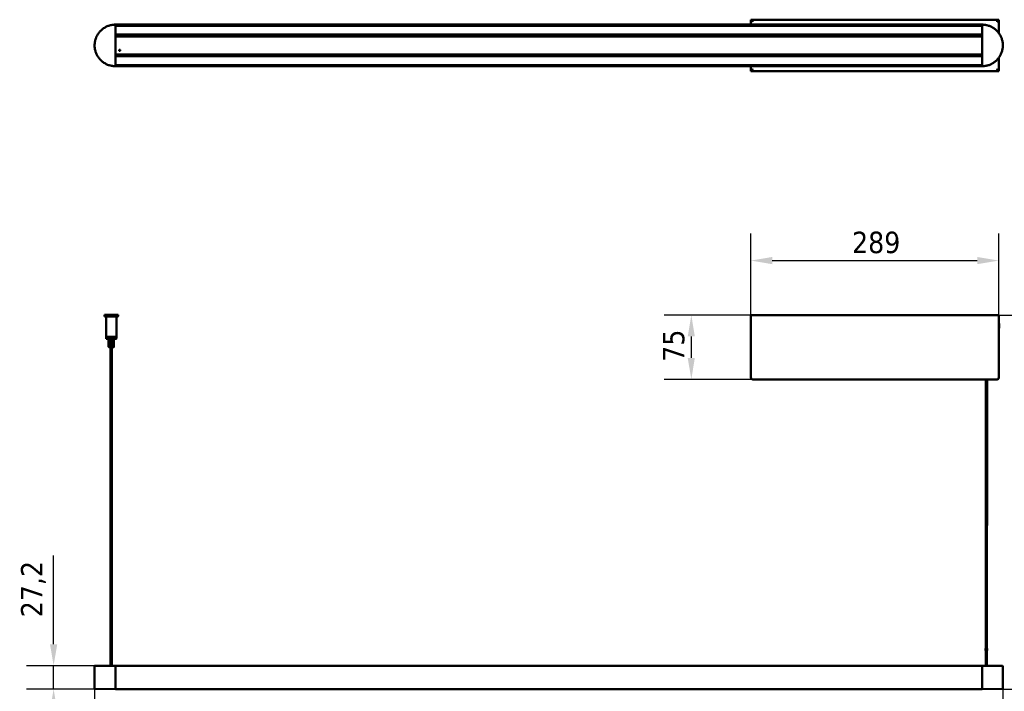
# Model space of a CAD drawing. Header units: millimetres. Extents: x 1483 to 3207, y 869 to 2048.
# Tile 2 of 3: x 1483 to 2631, y 1264 to 2048. Entities that reach past the tile are written whole.
import ezdxf

# ---------------------------------------------------------------- set-up
doc = ezdxf.new("R2010")
doc.units = ezdxf.units.MM
doc.header["$LTSCALE"] = 10
doc.layers.add('Quota (ISO)', color=7, linetype='Continuous', lineweight=25)
doc.layers.add('Visibile (ISO)', color=7, linetype='Continuous', lineweight=50)
doc.styles.add('Testo nota (ISO)', font='tahoma.ttf')
doc.dimstyles.new('PENTA', dxfattribs={"dimscale": 10, "dimtxt": 2.5, "dimasz": 2.5, "dimexe": 3.175, "dimexo": 0, "dimgap": 0.762, "dimtad": 1, "dimrnd": 1e-08, "dimtxsty": 'Testo nota (ISO)', "dimcen": 0.09, "dimdle": 10, "dimclrd": 256, "dimclre": 256, "dimclrt": 256, "dimazin": 2, "dimtfac": 0.8, "dimtmove": 0, "dimatfit": 3, "dimfxl": 1, "dimtolj": 1, "dimlwd": -1, "dimlwe": -1, "dimarcsym": 0})

# ---------------------------------------------------------------- blocks, each defined once
blk = doc.blocks.new('*D6')
at = {"layer": 'Defpoints', "color": 0, "transparency": 16777216}
for p in [(1570.8, 1280.6), (2629.2, 1280.5), (2629.2, 1120)]:
    blk.add_point(p, dxfattribs=at)
at = {"layer": 'Quota (ISO)', "transparency": 16777216}
for p, q in [((1570.8, 1280.6), (1570.8, 1088.2)), ((2629.2, 1280.5), (2629.2, 1088.2)), ((1595.8, 1120), (2604.2, 1120))]:
    blk.add_line(p, q, dxfattribs=at)
for points in [[(1595.8, 1124.2), (1595.8, 1115.8), (1570.8, 1120)], [(2604.2, 1124.2), (2604.2, 1115.8), (2629.2, 1120)]]:
    blk.add_solid(points, dxfattribs=at)
at = {"layer": 'Quota (ISO)', "transparency": 16777216, "insert": (2050.7, 1159.4), "char_height": 25, "attachment_point": 1, "style": 'Testo nota (ISO)'}
blk.add_mtext('\\A1;1058,5', dxfattribs=at)
blk = doc.blocks.new('*D7')
at = {"layer": 'Defpoints', "color": 0, "transparency": 16777216}
for p in [(2624.6, 1703.1), (2605, 1266.9), (2770.1, 1266.9)]:
    blk.add_point(p, dxfattribs=at)
at = {"layer": 'Quota (ISO)', "transparency": 16777216}
for p, q in [((2624.6, 1703.1), (2801.9, 1703.1)), ((2770.2, 1678.1), (2770.1, 1291.9)), ((2605, 1266.9), (2801.9, 1266.9))]:
    blk.add_line(p, q, dxfattribs=at)
for points in [[(2766, 1678.1), (2774.3, 1678.1), (2770.2, 1703.1)], [(2766, 1291.9), (2774.3, 1291.9), (2770.1, 1266.9)]]:
    blk.add_solid(points, dxfattribs=at)
at = {"layer": 'Quota (ISO)', "transparency": 16777216, "insert": (2736.6, 1396.6), "char_height": 25, "attachment_point": 1, "rotation": 89.9929, "style": 'Testo nota (ISO)'}
blk.add_mtext('\\A1; \\fTahoma|b0|i0;\\H24.9000;H MAX 300', dxfattribs=at)
blk = doc.blocks.new('*D10')
at = {"layer": 'Defpoints', "color": 0, "transparency": 16777216}
for p in [(2335.6, 1703.1), (2266.2, 1628.1), (2337.5, 1628.1)]:
    blk.add_point(p, dxfattribs=at)
at = {"layer": 'Quota (ISO)', "transparency": 16777216}
for p, q in [((2335.6, 1703.1), (2234.4, 1703.1)), ((2266.2, 1678.1), (2266.2, 1653.1)), ((2337.5, 1628.1), (2234.4, 1628.1))]:
    blk.add_line(p, q, dxfattribs=at)
for points in [[(2262, 1678.1), (2270.3, 1678.1), (2266.2, 1703.1)], [(2262, 1653.1), (2270.3, 1653.1), (2266.2, 1628.1)]]:
    blk.add_solid(points, dxfattribs=at)
at = {"layer": 'Quota (ISO)', "transparency": 16777216, "insert": (2233, 1648.6), "char_height": 25, "attachment_point": 1, "rotation": 89.9929, "style": 'Testo nota (ISO)'}
blk.add_mtext('\\A1;75', dxfattribs=at)
blk = doc.blocks.new('*D11')
at = {"layer": 'Defpoints', "color": 0, "transparency": 16777216}
for p in [(2624.5, 1766.6), (2335.5, 1666.6), (2624.5, 1666.6)]:
    blk.add_point(p, dxfattribs=at)
at = {"layer": 'Quota (ISO)', "transparency": 16777216}
for p, q in [((2335.5, 1666.6), (2335.5, 1798.3)), ((2624.5, 1666.6), (2624.5, 1798.3)), ((2360.5, 1766.6), (2599.5, 1766.6))]:
    blk.add_line(p, q, dxfattribs=at)
for points in [[(2360.5, 1770.8), (2360.5, 1762.4), (2335.5, 1766.6)], [(2599.5, 1770.8), (2599.5, 1762.4), (2624.5, 1766.6)]]:
    blk.add_solid(points, dxfattribs=at)
at = {"layer": 'Quota (ISO)', "transparency": 16777216, "insert": (2453.5, 1800.3), "char_height": 25, "attachment_point": 1, "style": 'Testo nota (ISO)'}
blk.add_mtext('\\A1;289', dxfattribs=at)
blk = doc.blocks.new('*D12')
at = {"layer": 'Defpoints', "color": 0, "transparency": 16777216}
for p in [(1595, 1294.2), (1523, 1267), (1595, 1267)]:
    blk.add_point(p, dxfattribs=at)
at = {"layer": 'Quota (ISO)', "transparency": 16777216}
for p, q in [((1523, 1319.2), (1523, 1422.8)), ((1595, 1294.2), (1491.3, 1294.2)), ((1523, 1267), (1523, 1294.2)), ((1595, 1267), (1491.3, 1267)), ((1523, 1242), (1523, 1217))]:
    blk.add_line(p, q, dxfattribs=at)
for points in [[(1518.8, 1319.2), (1527.2, 1319.2), (1523, 1294.2)], [(1518.8, 1242), (1527.2, 1242), (1523, 1267)]]:
    blk.add_solid(points, dxfattribs=at)
at = {"layer": 'Quota (ISO)', "transparency": 16777216, "insert": (1499.5, 1383.5), "char_height": 25, "attachment_point": 5, "rotation": 89.9929, "style": 'Testo nota (ISO)'}
blk.add_mtext('\\A1;27,2', dxfattribs=at)

msp = doc.modelspace()

# ---------------------------------------------------------------- linework, layer by layer
at = {"layer": 'Visibile (ISO)'}
for p, q in [((2335.543, 2046.5), (2335.543, 2047.5)), ((2335.543, 2047.5), (2624.543, 2047.5)), ((2336.253, 2046.25), (2335.543, 2046.25)), ((2335.543, 2046.25), (2335.543, 2041.75)), ((2337.543, 2044.903), (2337.543, 2045.5)), ((2622.543, 2045.5), (2622.543, 2045.5)), ((2622.543, 2044.903), (2622.543, 2045.5)), ((2622.543, 2045.5), (2622.543, 2044.903)), ((2623.833, 2046.25), (2624.543, 2046.25)), ((2624.552, 2047.5), (2624.543, 2047.5)), ((2624.543, 2046.5), (2624.543, 2047.5)), ((2624.543, 2046.5), (2624.552, 2046.5)), ((2624.543, 2046.25), (2624.552, 2046.25)), ((2624.552, 2046.5), (2624.552, 2047.5)), ((2624.552, 2046.25), (2624.552, 2031.847)), ((1594.998, 2041.75), (2604.998, 2041.75)), ((1594.998, 2041.55), (1594.998, 2040.554)), ((1594.998, 1993.5), (1594.998, 2041.5)), ((2604.998, 2040.354), (1594.998, 2040.354)), ((1594.998, 2040.354), (1594.998, 2040.308)), ((1594.998, 2040.123), (1594.998, 2030.39)), ((2604.998, 2041.75), (2605.002, 2041.75)), ((2604.998, 2041.75), (2605.002, 2041.75)), ((2604.998, 2041.55), (2604.998, 2040.554)), ((2604.998, 2041.5), (2604.998, 1993.5)), ((1594.998, 2030.205), (1594.998, 2030.146)), ((1594.998, 2030.146), (2604.998, 2030.146)), ((1594.998, 2029.946), (1594.998, 2028.69)), ((2604.998, 2028.49), (1594.998, 2028.49)), ((1594.998, 2026.75), (1594.998, 2007.75)), ((1594.999, 2026.765), (1594.999, 2028.49)), ((1604.801, 2028.165), (1594.999, 2028.25)), ((1594.999, 2028.25), (1594.999, 2028.25)), ((1595, 2028.25), (1594.999, 2028.25)), ((1595, 2028.25), (1595, 2028.29)), ((1595.998, 2027.75), (2603.998, 2027.75)), ((1604.801, 2028.165), (1604.801, 2028.165)), ((1604.999, 2027.75), (1604.999, 2027.965)), ((2594.999, 2027.965), (2594.999, 2027.75)), ((2604.998, 2028.25), (2595.198, 2028.165)), ((2603.999, 2027.75), (2603.998, 2027.75)), ((2604.998, 2029.946), (2604.998, 2028.69)), ((1599.35, 2012.127), (1600.654, 2012.115)), ((1594.998, 2006.51), (2604.998, 2006.51)), ((1594.998, 2006.31), (1594.998, 2005.054)), ((2604.998, 2004.854), (1594.998, 2004.854)), ((1594.998, 2004.854), (1594.998, 2004.796)), ((1594.998, 2004.611), (1594.998, 1994.877)), ((1594.999, 2006.51), (1594.999, 2007.735)), ((1594.999, 2006.75), (1595.875, 2006.758)), ((1594.999, 2006.75), (1594.999, 2006.75)), ((1594.999, 2006.75), (1595, 2006.75)), ((1595, 2006.75), (1595, 2006.71)), ((1595.998, 2006.75), (2603.998, 2006.75)), ((2603.998, 2006.75), (2603.999, 2006.75)), ((2604.122, 2006.758), (2604.998, 2006.75)), ((2604.998, 2006.31), (2604.998, 2005.054)), ((2624.552, 2003.153), (2624.552, 1988.75)), ((1594.998, 1994.693), (1594.998, 1994.646)), ((1594.998, 1994.646), (2604.998, 1994.646)), ((1594.998, 1994.446), (1594.998, 1993.45)), ((2604.998, 1993.25), (1594.998, 1993.25)), ((2335.543, 1993.25), (2335.543, 1988.75)), ((2336.253, 1988.75), (2335.543, 1988.75)), ((2335.543, 1988.5), (2335.543, 1987.5)), ((2624.543, 1987.5), (2335.543, 1987.5)), ((2337.543, 1989.5), (2337.543, 1990.098)), ((2604.998, 1994.446), (2604.998, 1993.45)), ((2605.002, 1993.25), (2604.998, 1993.25)), ((2605.002, 1993.25), (2604.998, 1993.25)), ((2622.543, 1990.098), (2622.543, 1989.5)), ((2622.543, 1989.5), (2622.543, 1990.097)), ((2622.543, 1989.5), (2622.543, 1989.5)), ((2623.833, 1988.75), (2624.543, 1988.75)), ((2624.552, 1988.75), (2624.543, 1988.75)), ((2624.543, 1988.5), (2624.543, 1987.5)), ((2624.543, 1988.5), (2624.552, 1988.5)), ((2624.543, 1987.5), (2624.552, 1987.5)), ((2624.552, 1988.5), (2624.552, 1987.5)), ((1582.323, 1703.501), (1582.123, 1703.301)), ((1598.123, 1703.299), (1582.123, 1703.301)), ((1582.123, 1701.701), (1582.123, 1703.301)), ((1582.123, 1701.701), (1598.123, 1701.699)), ((1582.323, 1701.501), (1582.123, 1701.701)), ((1582.323, 1703.501), (1597.923, 1703.499)), ((1597.923, 1701.499), (1582.323, 1701.501)), ((1584.123, 1701.501), (1584.12, 1677.701)), ((1596.123, 1701.499), (1596.12, 1677.699)), ((1597.923, 1703.499), (1598.123, 1703.299)), ((1597.923, 1701.499), (1598.123, 1701.699)), ((1598.123, 1701.699), (1598.123, 1703.299)), ((2335.543, 1630.122), (2335.552, 1703.122)), ((2335.552, 1703.122), (2624.552, 1703.087)), ((2442.399, 1703.119), (2443.399, 1703.119)), ((2442.399, 1703.119), (2442.399, 1703.109)), ((2443.399, 1703.119), (2491.399, 1703.113)), ((2491.399, 1703.113), (2492.399, 1703.113)), ((2492.399, 1703.103), (2492.399, 1703.113)), ((2624.552, 1703.087), (2624.543, 1630.087)), ((2335.437, 1687.872), (2335.438, 1693.372)), ((2335.437, 1687.872), (2335.55, 1687.872)), ((2335.438, 1693.372), (2335.551, 1693.372)), ((2624.55, 1688.018), (2624.732, 1687.837)), ((2624.551, 1693.155), (2624.733, 1693.337)), ((2624.733, 1693.337), (2624.732, 1687.837)), ((2624.979, 1687.837), (2624.732, 1687.837)), ((2624.979, 1693.337), (2624.733, 1693.337)), ((2624.979, 1693.337), (2624.979, 1687.837)), ((1584.12, 1677.701), (1596.12, 1677.699)), ((1584.32, 1677.501), (1584.12, 1677.701)), ((1596.12, 1677.499), (1584.12, 1677.501)), ((1584.12, 1675.701), (1584.12, 1677.501)), ((1584.12, 1675.701), (1596.12, 1675.699)), ((1584.32, 1675.501), (1584.12, 1675.701)), ((1595.92, 1675.499), (1584.32, 1675.501)), ((1587.138, 1665.892), (1587.139, 1675.5)), ((1587.146, 1675.5), (1587.145, 1665.898)), ((1587.679, 1665.705), (1587.68, 1675.5)), ((1587.946, 1665.898), (1587.947, 1675.5)), ((1588.847, 1665.573), (1588.848, 1675.5)), ((1589.579, 1675.5), (1589.577, 1665.898)), ((1590.473, 1665.573), (1590.474, 1675.5)), ((1591.416, 1675.5), (1591.415, 1665.898)), ((1591.963, 1665.572), (1591.964, 1675.5)), ((1592.759, 1675.5), (1592.757, 1665.897)), ((1592.872, 1665.814), (1592.873, 1675.5)), ((1593.099, 1665.891), (1593.1, 1675.5)), ((1595.92, 1677.499), (1596.12, 1677.699)), ((1595.92, 1675.499), (1596.12, 1675.699)), ((1596.12, 1675.699), (1596.12, 1677.499)), ((1587.516, 1665.5), (1587.177, 1665.84)), ((1587.516, 1665.5), (1592.72, 1665.5)), ((1589.298, 1665.5), (1589.252, 1294.161)), ((1590.798, 1665.5), (1590.752, 1294.174)), ((1592.72, 1665.5), (1593.06, 1665.839)), ((2337.543, 1628.122), (2622.543, 1628.087)), ((2609.292, 1620.451), (2609.252, 1294.048)), ((2609.293, 1628.089), (2609.292, 1620.451)), ((2609.292, 1620.451), (2610.792, 1620.451)), ((2610.792, 1620.451), (2610.752, 1294.034)), ((2610.793, 1628.088), (2610.792, 1620.451)), ((2609.254, 1314.085), (2609.004, 1314.085)), ((2609.004, 1312.085), (2609.004, 1314.085)), ((2609.254, 1312.085), (2609.004, 1312.085)), ((2611.004, 1314.085), (2610.754, 1314.085)), ((2611.004, 1312.085), (2610.754, 1312.085)), ((2611.004, 1312.085), (2611.004, 1314.085)), ((1570.752, 1293.754), (1570.748, 1267.473)), ((1570.999, 1294.004), (1595.002, 1294.21)), ((1594.998, 1267.21), (1595.002, 1294.01)), ((1595.002, 1293.96), (1594.998, 1267.26)), ((1595.002, 1294.21), (1595.002, 1294.01)), ((1595.002, 1294.21), (2605.002, 1294.085)), ((2604.998, 1267.085), (2605.002, 1293.885)), ((2604.998, 1267.135), (2605.002, 1293.835)), ((2605.002, 1294.085), (2605.002, 1293.885)), ((2605.002, 1294.085), (2629.004, 1293.873)), ((2629.252, 1293.623), (2629.248, 1267.342)), ((1594.998, 1267.01), (1570.996, 1267.223)), ((1594.998, 1267.21), (1594.998, 1267.01)), ((2604.998, 1266.885), (1594.998, 1267.01)), ((2629.001, 1267.092), (2604.998, 1266.885)), ((2604.998, 1267.085), (2604.998, 1266.885))]:
    msp.add_line(p, q, dxfattribs=at)
msp.add_circle((1599.998, 2011.75), 0.75, dxfattribs=at)
for centre, radius, start, end in [((1595.998, 2026.75), 1, 90, 180), ((1604.799, 2027.965), 0.2, 0, 89.5), ((2595.199, 2027.965), 0.2, 90.5, 180), ((2603.998, 2026.75), 1, 0.831054, 90), ((2603.999, 2026.75), 1, 1.381848, 90), ((1599.999, 2011.75), 0.75, 90.007091, 269.992909), ((1595.998, 2007.75), 1, 180, 270), ((2603.998, 2007.75), 1, 270, 359.168946), ((2603.999, 2007.75), 1, 270, 358.618152), ((1571.002, 1293.754), 0.25, 90.492909, 179.992909), ((2629.002, 1293.623), 0.25, 359.992909, 89.492909), ((1570.998, 1267.473), 0.25, 179.992909, 269.492909), ((2628.998, 1267.342), 0.25, 270.492909, 359.992909)]:
    msp.add_arc(centre, radius, start, end, dxfattribs=at)
for centre, major_axis, start_param, end_param in [((1594.998, 2041.55), (0, 0.2), 6.28316596, 7.85398163), ((1594.998, 2040.554), (0, -0.2), 4.71236891, 6.28314516), ((1594.998, 2040.123), (0, -0.2), 3.53602556, 4.71238323), ((2604.998, 2041.55), (0, 0.2), 6.28316596, 7.85398163), ((1594.998, 2030.39), (0, -0.2), 4.71238898, 5.88872471), ((1594.998, 2029.946), (0, 0.2), 6.28316524, 7.85398163), ((1594.998, 2028.69), (0, -0.2), 4.71236891, 6.28314516), ((1594.999, 2028.29), (0, 0.2), 4.71236945, 6.28314625), ((1594.998, 2006.31), (0, 0.2), 6.28316524, 7.85398163), ((1594.998, 2005.054), (0, -0.2), 4.71236891, 6.28314516), ((1594.998, 2004.611), (0, -0.2), 3.53602556, 4.71238323), ((1594.999, 2006.71), (0, -0.2), 6.28316596, 7.85398163), ((1594.998, 1994.877), (0, -0.2), 4.71238898, 5.88872471), ((1594.998, 1994.446), (0, 0.2), 6.28316451, 7.85398163), ((1594.998, 1993.45), (0, -0.2), 4.71236963, 6.28314661), ((2604.998, 1993.45), (0, -0.2), 4.71236963, 6.28314661)]:
    msp.add_ellipse(centre, major_axis=major_axis, ratio=0.00012375, start_param=start_param, end_param=end_param, dxfattribs=at)
for points, knots in [([(2335.543, 2047.5), (2335.795, 2047.5), (2336.261, 2047.023), (2336.783, 2046.415), (2337.028, 2046.13), (2337.286, 2045.815), (2337.543, 2045.5)], [-1, -1, -1, -1, -0.31911227, -0.31911227, -0.31911227, 0, 0, 0, 0]), ([(2337.543, 2045.5), (2336.843, 2045.928), (2336.133, 2046.365), (2335.713, 2046.475), (2335.649, 2046.491), (2335.592, 2046.5), (2335.543, 2046.5)], [0.000102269, 0.000102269, 0.000102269, 0.000102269, 0.867492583, 0.867492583, 0.867492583, 1, 1, 1, 1]), ([(2336.573, 2045.5), (2336.281, 2045.683), (2336.025, 2045.848), (2335.837, 2045.982), (2335.794, 2046.012), (2335.755, 2046.041), (2335.72, 2046.068)], [-0.652761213, -0.652761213, -0.652761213, -0.652761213, -0.320565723, -0.320565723, -0.320565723, -0.244582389, -0.244582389, -0.244582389, -0.244582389]), ([(2622.543, 2045.5), (2623.133, 2046.221), (2623.728, 2046.952), (2624.155, 2047.299), (2624.311, 2047.427), (2624.444, 2047.5), (2624.543, 2047.5)], [-1, -1, -1, -1, -0.268555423, -0.268555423, -0.268555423, 0, 0, 0, 0]), ([(2624.543, 2046.5), (2624.223, 2046.5), (2623.557, 2046.116), (2622.863, 2045.695), (2622.757, 2045.631), (2622.65, 2045.566), (2622.543, 2045.5)], [0, 0, 0, 0, 0.86749258, 0.86749258, 0.86749258, 1, 1, 1, 1]), ([(2624.366, 2046.068), (2624.188, 2045.931), (2623.886, 2045.734), (2623.534, 2045.513), (2623.527, 2045.509), (2623.52, 2045.505), (2623.514, 2045.5)], [-0.745299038, -0.745299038, -0.745299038, -0.745299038, -0.345797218, -0.345797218, -0.345797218, -0.337983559, -0.337983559, -0.337983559, -0.337983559]), ([(1594.998, 2041.75), (1594.352, 2041.75), (1593.705, 2041.724), (1592.416, 2041.621), (1591.773, 2041.544), (1590.496, 2041.338), (1589.862, 2041.209), (1588.606, 2040.901), (1587.984, 2040.723), (1586.756, 2040.316), (1586.15, 2040.088), (1584.959, 2039.584), (1584.373, 2039.308), (1583.226, 2038.711), (1582.665, 2038.39), (1581.569, 2037.703), (1581.035, 2037.337), (1579.997, 2036.565), (1579.494, 2036.158), (1578.522, 2035.305), (1578.053, 2034.859), (1577.152, 2033.931), (1576.72, 2033.449), (1575.896, 2032.452), (1575.504, 2031.938), (1574.762, 2030.878), (1574.412, 2030.333), (1573.758, 2029.218), (1573.452, 2028.647), (1572.889, 2027.483), (1572.631, 2026.89), (1572.162, 2025.684), (1571.952, 2025.072), (1571.581, 2023.833), (1571.42, 2023.206), (1571.15, 2021.942), (1571.04, 2021.304), (1570.871, 2020.022), (1570.812, 2019.377), (1570.747, 2018.086), (1570.74, 2017.439), (1570.778, 2016.146), (1570.822, 2015.5), (1570.963, 2014.215), (1571.06, 2013.575), (1571.303, 2012.304), (1571.45, 2011.674), (1571.794, 2010.427), (1571.991, 2009.811), (1572.433, 2008.596), (1572.679, 2007.997), (1573.217, 2006.821), (1573.51, 2006.244), (1574.14, 2005.115), (1574.478, 2004.563), (1575.196, 2003.487), (1575.577, 2002.964), (1576.38, 2001.95), (1576.801, 2001.459), (1577.682, 2000.511), (1578.141, 2000.056), (1579.095, 1999.182), (1579.589, 1998.764), (1580.61, 1997.97), (1581.136, 1997.593), (1582.217, 1996.882), (1582.771, 1996.549), (1583.905, 1995.927), (1584.485, 1995.638), (1585.665, 1995.109), (1586.265, 1994.868), (1587.484, 1994.435), (1588.102, 1994.243), (1589.237, 1993.939), (1589.752, 1993.819), (1590.66, 1993.638), (1591.051, 1993.571), (1592.031, 1993.425), (1592.623, 1993.36), (1593.809, 1993.272), (1594.404, 1993.25), (1594.998, 1993.25)], [-1.57079633, -1.57079633, -1.57079633, -1.57079633, -1.49079334, -1.49079334, -1.4107904, -1.4107904, -1.33078757, -1.33078757, -1.25078493, -1.25078493, -1.17078253, -1.17078253, -1.09078046, -1.09078046, -1.01077875, -1.01077875, -0.93077745, -0.93077745, -0.85077659, -0.85077659, -0.7707762, -0.7707762, -0.69077629, -0.69077629, -0.61077685, -0.61077685, -0.53077787, -0.53077787, -0.45077932, -0.45077932, -0.37078117, -0.37078117, -0.29078337, -0.29078337, -0.21078587, -0.21078587, -0.13078859, -0.13078859, -0.05079147, -0.05079147, 0.02920557, 0.02920557, 0.10920259, 0.10920259, 0.18919968, 0.18919968, 0.26919691, 0.26919691, 0.34919435, 0.34919435, 0.42919206, 0.42919206, 0.50919012, 0.50919012, 0.58918855, 0.58918855, 0.66918741, 0.66918741, 0.74918672, 0.74918672, 0.82918651, 0.82918651, 0.90918677, 0.90918677, 0.9891875, 0.9891875, 1.06918868, 1.06918868, 1.14919028, 1.14919028, 1.22919227, 1.22919227, 1.30919458, 1.30919458, 1.37459502, 1.37459502, 1.42364534, 1.42364534, 1.49722084, 1.49722084, 1.57079633, 1.57079633, 1.57079633, 1.57079633]), ([(2605.002, 2041.75), (2605.648, 2041.75), (2606.295, 2041.724), (2607.584, 2041.621), (2608.227, 2041.544), (2609.504, 2041.338), (2610.138, 2041.209), (2611.394, 2040.901), (2612.016, 2040.723), (2613.244, 2040.316), (2613.85, 2040.088), (2615.041, 2039.584), (2615.627, 2039.308), (2616.774, 2038.711), (2617.335, 2038.39), (2618.431, 2037.703), (2618.965, 2037.337), (2620.003, 2036.565), (2620.506, 2036.158), (2621.478, 2035.305), (2621.947, 2034.859), (2622.848, 2033.931), (2623.28, 2033.449), (2624.104, 2032.452), (2624.496, 2031.938), (2625.238, 2030.878), (2625.588, 2030.333), (2626.242, 2029.218), (2626.548, 2028.647), (2627.111, 2027.483), (2627.369, 2026.89), (2627.838, 2025.684), (2628.048, 2025.072), (2628.419, 2023.833), (2628.58, 2023.206), (2628.85, 2021.942), (2628.96, 2021.304), (2629.129, 2020.022), (2629.188, 2019.377), (2629.253, 2018.086), (2629.26, 2017.439), (2629.222, 2016.146), (2629.178, 2015.5), (2629.037, 2014.215), (2628.94, 2013.575), (2628.697, 2012.304), (2628.55, 2011.674), (2628.206, 2010.427), (2628.009, 2009.811), (2627.567, 2008.596), (2627.321, 2007.997), (2626.783, 2006.821), (2626.49, 2006.244), (2625.86, 2005.115), (2625.522, 2004.563), (2624.804, 2003.487), (2624.423, 2002.964), (2623.62, 2001.95), (2623.199, 2001.459), (2622.318, 2000.511), (2621.859, 2000.056), (2620.905, 1999.182), (2620.411, 1998.764), (2619.39, 1997.97), (2618.864, 1997.593), (2617.783, 1996.882), (2617.229, 1996.549), (2616.095, 1995.927), (2615.515, 1995.638), (2614.335, 1995.109), (2613.735, 1994.868), (2612.516, 1994.435), (2611.898, 1994.243), (2610.763, 1993.939), (2610.248, 1993.819), (2609.34, 1993.638), (2608.949, 1993.571), (2607.969, 1993.425), (2607.377, 1993.36), (2606.191, 1993.272), (2605.596, 1993.25), (2605.002, 1993.25)], [-1.57079633, -1.57079633, -1.57079633, -1.57079633, -1.49079334, -1.49079334, -1.4107904, -1.4107904, -1.33078757, -1.33078757, -1.25078493, -1.25078493, -1.17078253, -1.17078253, -1.09078046, -1.09078046, -1.01077875, -1.01077875, -0.93077745, -0.93077745, -0.85077659, -0.85077659, -0.7707762, -0.7707762, -0.69077629, -0.69077629, -0.61077685, -0.61077685, -0.53077787, -0.53077787, -0.45077932, -0.45077932, -0.37078117, -0.37078117, -0.29078337, -0.29078337, -0.21078587, -0.21078587, -0.13078859, -0.13078859, -0.05079147, -0.05079147, 0.02920557, 0.02920557, 0.10920259, 0.10920259, 0.18919968, 0.18919968, 0.26919691, 0.26919691, 0.34919435, 0.34919435, 0.42919206, 0.42919206, 0.50919012, 0.50919012, 0.58918855, 0.58918855, 0.66918741, 0.66918741, 0.74918672, 0.74918672, 0.82918651, 0.82918651, 0.90918677, 0.90918677, 0.9891875, 0.9891875, 1.06918868, 1.06918868, 1.14919028, 1.14919028, 1.22919227, 1.22919227, 1.30919458, 1.30919458, 1.37459502, 1.37459502, 1.42364534, 1.42364534, 1.49722084, 1.49722084, 1.57079633, 1.57079633, 1.57079633, 1.57079633]), ([(2335.543, 1988.5), (2335.852, 1988.5), (2336.44, 1988.835), (2337.053, 1989.203), (2337.214, 1989.299), (2337.379, 1989.4), (2337.543, 1989.5)], [0, 0, 0, 0, 0.791577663, 0.791577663, 0.791577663, 0.999895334, 0.999895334, 0.999895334, 0.999895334]), ([(2337.543, 1989.5), (2336.978, 1988.81), (2336.408, 1988.106), (2335.974, 1987.737), (2335.803, 1987.591), (2335.654, 1987.5), (2335.543, 1987.5)], [-1, -1, -1, -1, -0.28349534, -0.28349534, -0.28349534, 0, 0, 0, 0]), ([(2335.72, 1988.933), (2335.898, 1989.069), (2336.2, 1989.267), (2336.552, 1989.487), (2336.559, 1989.492), (2336.566, 1989.496), (2336.573, 1989.5)], [-0.745299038, -0.745299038, -0.745299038, -0.745299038, -0.345797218, -0.345797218, -0.345797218, -0.337983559, -0.337983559, -0.337983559, -0.337983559]), ([(2622.543, 1989.5), (2623.243, 1989.073), (2623.953, 1988.636), (2624.373, 1988.526), (2624.437, 1988.509), (2624.494, 1988.5), (2624.543, 1988.5)], [0, 0, 0, 0, 0.86749258, 0.86749258, 0.86749258, 1, 1, 1, 1]), ([(2624.543, 1987.5), (2624.292, 1987.5), (2623.825, 1987.977), (2623.303, 1988.586), (2623.058, 1988.871), (2622.8, 1989.186), (2622.543, 1989.5)], [-1, -1, -1, -1, -0.31911227, -0.31911227, -0.31911227, 0, 0, 0, 0]), ([(2623.514, 1989.5), (2623.805, 1989.318), (2624.061, 1989.153), (2624.249, 1989.019), (2624.292, 1988.988), (2624.331, 1988.96), (2624.366, 1988.933)], [-0.652761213, -0.652761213, -0.652761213, -0.652761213, -0.320565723, -0.320565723, -0.320565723, -0.244582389, -0.244582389, -0.244582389, -0.244582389]), ([(1587.145, 1665.898), (1587.136, 1665.897), (1587.135, 1665.89), (1587.151, 1665.867), (1587.162, 1665.854), (1587.177, 1665.84)], [0.4909983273, 0.4909983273, 0.4909983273, 0.4909983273, 0.5135241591, 0.5135241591, 0.5293007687, 0.5293007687, 0.5293007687, 0.5293007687]), ([(1587.706, 1665.573), (1587.645, 1665.616), (1587.581, 1665.658), (1587.448, 1665.743), (1587.381, 1665.784), (1587.282, 1665.839), (1587.239, 1665.862), (1587.177, 1665.89), (1587.156, 1665.897), (1587.145, 1665.898)], [0.3879963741, 0.3879963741, 0.3879963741, 0.3879963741, 0.4115093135, 0.4115093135, 0.4403124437, 0.4403124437, 0.4647163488, 0.4647163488, 0.4872421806, 0.4872421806, 0.4872421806, 0.4872421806]), ([(1587.946, 1665.898), (1587.895, 1665.897), (1587.846, 1665.89), (1587.765, 1665.862), (1587.733, 1665.839), (1587.69, 1665.784), (1587.678, 1665.743), (1587.68, 1665.658), (1587.69, 1665.616), (1587.706, 1665.573)], [0.4909983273, 0.4909983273, 0.4909983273, 0.4909983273, 0.5135241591, 0.5135241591, 0.5379280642, 0.5379280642, 0.5667311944, 0.5667311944, 0.5902441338, 0.5902441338, 0.5902441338, 0.5902441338]), ([(1588.847, 1665.573), (1588.779, 1665.616), (1588.706, 1665.658), (1588.537, 1665.743), (1588.442, 1665.783), (1588.282, 1665.839), (1588.203, 1665.862), (1588.062, 1665.89), (1587.999, 1665.897), (1587.946, 1665.898)], [0.3879963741, 0.3879963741, 0.3879963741, 0.3879963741, 0.4115093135, 0.4115093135, 0.4403124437, 0.4403124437, 0.4647163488, 0.4647163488, 0.4872421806, 0.4872421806, 0.4872421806, 0.4872421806]), ([(1589.577, 1665.898), (1589.503, 1665.897), (1589.425, 1665.89), (1589.274, 1665.861), (1589.201, 1665.839), (1589.07, 1665.783), (1589.004, 1665.743), (1588.908, 1665.658), (1588.873, 1665.616), (1588.847, 1665.573)], [0.4909983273, 0.4909983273, 0.4909983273, 0.4909983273, 0.5135241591, 0.5135241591, 0.5379280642, 0.5379280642, 0.5667311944, 0.5667311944, 0.5902441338, 0.5902441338, 0.5902441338, 0.5902441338]), ([(1590.473, 1665.573), (1590.426, 1665.616), (1590.37, 1665.658), (1590.231, 1665.743), (1590.144, 1665.783), (1589.984, 1665.839), (1589.899, 1665.861), (1589.734, 1665.89), (1589.652, 1665.897), (1589.577, 1665.898)], [0.3879963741, 0.3879963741, 0.3879963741, 0.3879963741, 0.4115093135, 0.4115093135, 0.4403124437, 0.4403124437, 0.4647163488, 0.4647163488, 0.4872421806, 0.4872421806, 0.4872421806, 0.4872421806]), ([(1591.415, 1665.898), (1591.346, 1665.897), (1591.269, 1665.889), (1591.106, 1665.861), (1591.02, 1665.839), (1590.852, 1665.783), (1590.757, 1665.743), (1590.598, 1665.658), (1590.531, 1665.616), (1590.473, 1665.573)], [0.4909983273, 0.4909983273, 0.4909983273, 0.4909983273, 0.5135241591, 0.5135241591, 0.5379280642, 0.5379280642, 0.5667311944, 0.5667311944, 0.5902441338, 0.5902441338, 0.5902441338, 0.5902441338]), ([(1591.963, 1665.572), (1591.954, 1665.615), (1591.938, 1665.658), (1591.881, 1665.743), (1591.836, 1665.783), (1591.737, 1665.839), (1591.679, 1665.861), (1591.552, 1665.889), (1591.483, 1665.897), (1591.415, 1665.898)], [0.3879963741, 0.3879963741, 0.3879963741, 0.3879963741, 0.4115093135, 0.4115093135, 0.4403124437, 0.4403124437, 0.4647163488, 0.4647163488, 0.4872421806, 0.4872421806, 0.4872421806, 0.4872421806]), ([(1592.757, 1665.897), (1592.72, 1665.896), (1592.673, 1665.889), (1592.56, 1665.861), (1592.494, 1665.839), (1592.353, 1665.783), (1592.265, 1665.743), (1592.104, 1665.658), (1592.031, 1665.615), (1591.963, 1665.572)], [0.4909983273, 0.4909983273, 0.4909983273, 0.4909983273, 0.5135241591, 0.5135241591, 0.5379280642, 0.5379280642, 0.5667311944, 0.5667311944, 0.5902441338, 0.5902441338, 0.5902441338, 0.5902441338]), ([(1592.749, 1665.572), (1592.782, 1665.615), (1592.811, 1665.658), (1592.858, 1665.743), (1592.871, 1665.783), (1592.872, 1665.839), (1592.863, 1665.861), (1592.822, 1665.889), (1592.793, 1665.896), (1592.757, 1665.897)], [0.3879963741, 0.3879963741, 0.3879963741, 0.3879963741, 0.4115093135, 0.4115093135, 0.4403124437, 0.4403124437, 0.4647163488, 0.4647163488, 0.4872421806, 0.4872421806, 0.4872421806, 0.4872421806]), ([(1593.099, 1665.891), (1593.099, 1665.887), (1593.097, 1665.882), (1593.082, 1665.861), (1593.061, 1665.839), (1593, 1665.783), (1592.954, 1665.743), (1592.852, 1665.658), (1592.801, 1665.615), (1592.749, 1665.572)], [0.5025722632, 0.5025722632, 0.5025722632, 0.5025722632, 0.5135241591, 0.5135241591, 0.5379280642, 0.5379280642, 0.5667311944, 0.5667311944, 0.5902441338, 0.5902441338, 0.5902441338, 0.5902441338]), ([(2335.543, 1630.122), (2335.795, 1629.333), (2336.261, 1628.657), (2336.783, 1628.344), (2337.028, 1628.197), (2337.286, 1628.122), (2337.543, 1628.122)], [-1, -1, -1, -1, -0.31911227, -0.31911227, -0.31911227, 0, 0, 0, 0]), ([(2622.543, 1628.087), (2623.133, 1628.087), (2623.728, 1628.498), (2624.155, 1629.212), (2624.311, 1629.475), (2624.444, 1629.775), (2624.543, 1630.087)], [-1, -1, -1, -1, -0.268555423, -0.268555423, -0.268555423, 0, 0, 0, 0]), ([(2336.573, 1628.374), (2336.281, 1628.536), (2336.025, 1628.771), (2335.837, 1629.078), (2335.794, 1629.148), (2335.755, 1629.222), (2335.72, 1629.299)], [-0.652761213, -0.652761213, -0.652761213, -0.652761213, -0.320565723, -0.320565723, -0.320565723, -0.244582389, -0.244582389, -0.244582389, -0.244582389]), ([(2624.366, 1629.263), (2624.188, 1628.87), (2623.886, 1628.551), (2623.534, 1628.35), (2623.527, 1628.346), (2623.52, 1628.342), (2623.514, 1628.338)], [-0.745299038, -0.745299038, -0.745299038, -0.745299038, -0.345797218, -0.345797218, -0.345797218, -0.337983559, -0.337983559, -0.337983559, -0.337983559])]:
    msp.add_open_spline(points, degree=3, knots=knots, dxfattribs=at)
for points in [[(2335.72, 2046.068), (2335.608, 2046.154), (2335.543, 2046.218), (2335.543, 2046.25)], [(2336.573, 2045.5), (2336.865, 2045.316), (2337.209, 2045.107), (2337.543, 2044.903)], [(2336.655, 2046.033), (2336.749, 2045.894), (2336.894, 2045.706), (2337.058, 2045.5)], [(2337.543, 2044.903), (2337.376, 2045.107), (2337.204, 2045.316), (2337.058, 2045.5)], [(2622.543, 2044.903), (2622.878, 2045.108), (2623.215, 2045.314), (2623.514, 2045.5)], [(2623.028, 2045.5), (2622.879, 2045.314), (2622.711, 2045.108), (2622.543, 2044.903)], [(2623.028, 2045.5), (2623.195, 2045.709), (2623.338, 2045.894), (2623.43, 2046.031)], [(2624.543, 2046.25), (2624.543, 2046.219), (2624.479, 2046.155), (2624.366, 2046.068)], [(2335.543, 1988.75), (2335.543, 1988.782), (2335.607, 1988.846), (2335.72, 1988.933)], [(2337.543, 1990.098), (2337.208, 1989.893), (2336.871, 1989.687), (2336.573, 1989.5)], [(2337.058, 1989.5), (2336.891, 1989.292), (2336.749, 1989.106), (2336.656, 1988.969)], [(2337.058, 1989.5), (2337.207, 1989.687), (2337.375, 1989.893), (2337.543, 1990.097)], [(2623.514, 1989.5), (2623.221, 1989.685), (2622.877, 1989.893), (2622.543, 1990.098)], [(2622.543, 1990.097), (2622.71, 1989.893), (2622.882, 1989.685), (2623.028, 1989.5)], [(2623.432, 1988.967), (2623.338, 1989.107), (2623.192, 1989.295), (2623.028, 1989.5)], [(2624.366, 1988.933), (2624.478, 1988.847), (2624.543, 1988.783), (2624.543, 1988.75)], [(2335.72, 1629.299), (2335.608, 1629.548), (2335.543, 1629.83), (2335.543, 1630.122)], [(2624.543, 1630.087), (2624.543, 1629.799), (2624.479, 1629.514), (2624.366, 1629.263)], [(2336.573, 1628.374), (2336.865, 1628.219), (2337.209, 1628.122), (2337.543, 1628.122)], [(2622.543, 1628.087), (2622.878, 1628.087), (2623.215, 1628.186), (2623.514, 1628.338)]]:
    msp.add_open_spline(points, degree=3, dxfattribs=at)

# ---------------------------------------------------------------- dimensions: what is measured, and where the dimension line sits
at = {"layer": 'Quota (ISO)'}
for base, p1, p2, angle, override, picture, middle in [((2624.548, 1766.587), (2335.548, 1666.622), (2624.548, 1666.587), 180, {"dimgap": 0.762, "dimdec": 2, "dimtol": 0, "dimlim": 0, "dimtp": 0, "dimtm": 0, "dimtdec": 2, "dimtofl": 0, "dimatfit": 1}, '*D11', (2480.048, 1766.587)), ((2266.175, 1628.131), (2335.552, 1703.122), (2337.543, 1628.122), 269.992909, {"dimgap": 0.762, "dimdec": 2, "dimtol": 0, "dimlim": 0, "dimtp": 0, "dimtm": 0, "dimtdec": 2, "dimtofl": 0, "dimatfit": 1}, '*D10', (2266.18, 1665.631)), ((1523.009, 1267.019), (1595.002, 1294.21), (1594.998, 1267.01), 269.992909, {"dimatfit": 1}, '*D12', (1523.024, 1383.53)), ((2629.25, 1119.999), (1570.75, 1280.613), (2629.25, 1280.482), 180, {"dimgap": 0.762, "dimdec": 2, "dimtol": 0, "dimlim": 0, "dimtp": 0, "dimtm": 0, "dimtdec": 2, "dimtofl": 0, "dimatfit": 1}, '*D6', (2100, 1119.999))]:
    dim = msp.add_linear_dim(base=base, p1=p1, p2=p2, angle=angle, dimstyle='PENTA', override=override, dxfattribs=at)
    dim.commit()
    dim.dimension.update_dxf_attribs({"geometry": picture, "text_midpoint": middle, "dimtype": 160})
dim = msp.add_linear_dim(base=(2770.115, 1266.865), p1=(2624.552, 1703.087), p2=(2604.998, 1266.885), angle=269.992909, text=' \\fTahoma|b0|i0;\\H24.9000;H MAX 300', dimstyle='PENTA', override={"dimgap": 0.762, "dimdec": 2, "dimtol": 0, "dimlim": 0, "dimtp": 0, "dimtm": 0, "dimtdec": 2, "dimtofl": 0, "dimatfit": 1}, dxfattribs=at)
dim.commit()
dim.dimension.update_dxf_attribs({"geometry": '*D7', "text_midpoint": (2770.142, 1484.967), "dimtype": 160})

doc.saveas('drawing.dxf')
